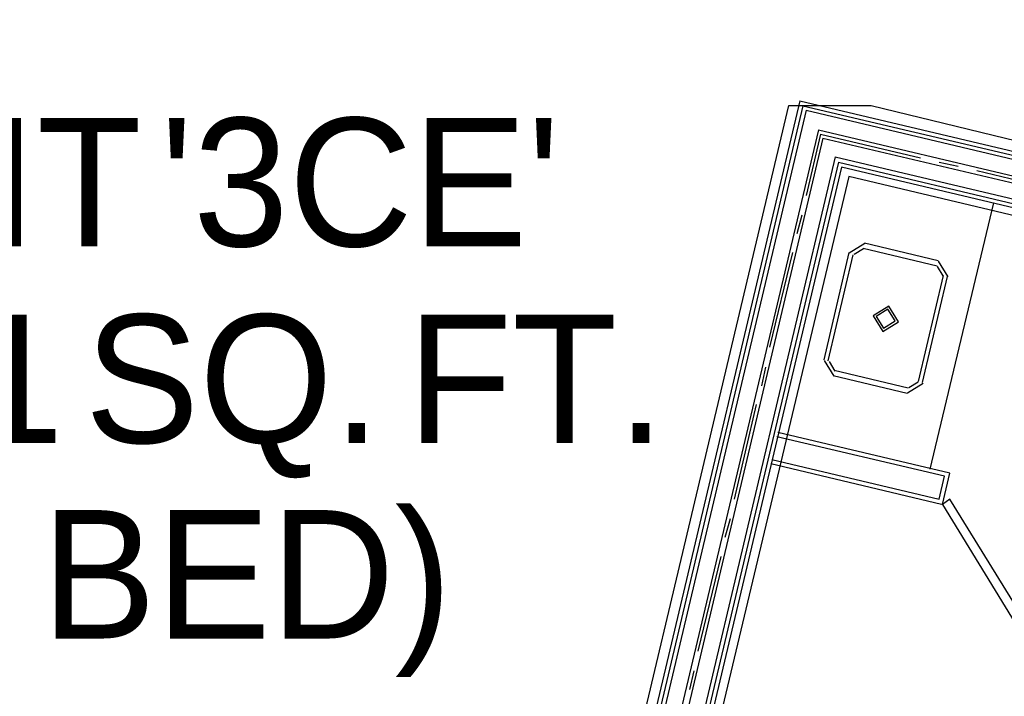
# Model space of a CAD drawing. Header units: feet. Extents: x -79 to 198, y -22 to 181.
# Tile 248 of 256: x 79 to 91, y 135 to 144. Entities that reach past the tile are written whole.
import ezdxf
from ezdxf.enums import TextEntityAlignment as Align

# ---------------------------------------------------------------- set-up
doc = ezdxf.new("R2010")
doc.units = ezdxf.units.FT
for name, color, linetype in [('A-AREA-UNIDAD', 30, 'CONTINUOUS'), ('A-LINEA', 7, 'CONTINUOUS'), ('A-TEXTO-PDF', 3, 'CONTINUOUS')]:
    doc.layers.add(name, color=color, linetype=linetype)

msp = doc.modelspace()

# ---------------------------------------------------------------- linework, layer by layer
at = {"layer": 'A-AREA-UNIDAD'}
for points in [[(85.28, 129.1733), (88.512, 142.8089), (89.568, 142.8089), (95.488, 141.3689), (97.728, 141.1378), (98.528, 144.4089), (98.48, 145.6533), (98.752, 147.2889), (98.96, 147.6622), (99.28, 147.6622), (99.44, 148.2489), (99.968, 148.2489), (99.84, 148.3733), (100.512, 151.2178), (100.672, 151.3778), (101.28, 151.2533), (101.28, 152.1778), (102.848, 158.6489), (102.56, 158.7022), (102.528, 159.4133), (96.928, 159.7689), (90.24, 159.8933), (85.152, 159.6622), (78.432, 159.0222)], [(114.528, 157.1378), (110.368, 158.1333), (102.8, 159.3422), (102.752, 158.9333), (103.12, 158.8089), (103.12, 157.7422), (102.048, 153.1022), (101.76, 153.0489), (101.36, 151.3778), (102.88, 150.9689), (102.88, 149.7778), (102.592, 149.7422), (102.592, 148.3733), (102.32, 147.5733), (101.28, 147.5733), (100.288, 147.8222), (98.4, 139.8222), (96.72, 139.8933), (96.672, 140.1422), (89.28, 141.9022), (86.192, 128.9244)]]:
    msp.add_lwpolyline(points, dxfattribs=at)
at = {"layer": 'A-LINEA'}
for p, q in [((88.6533, 142.8711), (85.36, 128.9511)), ((88.6533, 142.8711), (97.7733, 140.7111)), ((88.6933, 142.8044), (85.4133, 128.9378)), ((88.7333, 142.7511), (85.4667, 128.9244)), ((88.6933, 142.8044), (97.8133, 140.6578)), ((88.7333, 142.7511), (97.8533, 140.5911)), ((88.8933, 142.4978), (85.6667, 128.8844)), ((88.92, 142.4444), (88.7333, 141.6578)), ((88.8933, 142.4978), (98.0133, 140.3378)), ((88.92, 142.4444), (90.2, 142.1378)), ((88.9467, 142.3911), (85.7467, 128.8578)), ((88.9467, 142.3911), (98.0667, 140.2444)), ((89.1067, 142.1511), (85.9467, 128.8178)), ((89.1467, 142.0844), (86, 128.8044)), ((89.1067, 142.1511), (98.2267, 139.9911)), ((89.1467, 142.0844), (98.2667, 139.9244)), ((90.44, 142.0844), (90.68, 142.0311)), ((89.1867, 142.0178), (86.0533, 128.7911)), ((90.92, 141.9778), (92.1467, 141.6844)), ((91.1333, 141.5644), (90.32, 138.1511)), ((88.68, 141.4044), (88.6133, 141.1644)), ((89.485, 141.04), (89.2845, 140.9161)), ((89.4697, 140.9751), (89.3494, 140.9008)), ((90.4133, 140.7511), (89.4667, 140.9778)), ((90.4267, 140.8178), (89.48, 141.0444)), ((88.56, 140.9244), (88.2667, 139.7111)), ((89.28, 140.9244), (88.96, 139.5511)), ((89.3333, 140.8978), (89.0133, 139.5378)), ((90.5555, 140.6127), (90.4317, 140.8133)), ((90.4906, 140.6281), (90.4164, 140.7484)), ((90.1733, 139.2711), (90.4933, 140.6311)), ((90.2267, 139.2578), (90.5467, 140.6178)), ((88.9645, 139.5428), (89.0883, 139.3423)), ((88.2133, 139.4578), (88.16, 139.2178)), ((89.0294, 139.5275), (89.1036, 139.4071)), ((89.0933, 139.4178), (90.04, 139.1911)), ((89.08, 139.3511), (90.0267, 139.1244)), ((90.035, 139.1289), (90.2355, 139.2527)), ((90.0503, 139.1938), (90.1706, 139.2681)), ((88.0933, 138.9778), (87.8133, 137.7644)), ((90.5067, 138.0578), (88.36, 138.5644)), ((90.5733, 138.0978), (88.3733, 138.6178)), ((90.4667, 137.6978), (88.28, 138.2178)), ((88.2933, 138.2711), (90.44, 137.7644)), ((90.44, 137.7644), (90.5067, 138.0578)), ((90.48, 137.6978), (90.5733, 138.0978)), ((87.76, 137.5111), (87.6933, 137.2711)), ((87.64, 137.0311), (87.3467, 135.8178)), ((87.2933, 135.5644), (87.24, 135.3244))]:
    msp.add_line(p, q, dxfattribs=at)
for points in [[(101.0133, 151.3111), (98.3067, 139.8578), (89.1867, 142.0178)], [(89.7917, 140.24), (89.5911, 140.1161), (89.715, 139.9156), (89.9155, 140.0394), (89.7917, 140.24)], [(89.7825, 140.201), (89.6301, 140.1069), (89.7242, 139.9545), (89.8766, 140.0486), (89.7825, 140.201)], [(90.48, 137.6978), (91.96, 135.2844), (92.0667, 135.3511), (90.5733, 137.7644), (90.48, 137.6978)]]:
    msp.add_lwpolyline(points, dxfattribs=at)

# ---------------------------------------------------------------- texts
at = {"layer": 'A-TEXTO-PDF'}
for s, p in [("'3CE'", (83.0195, 141.0052)), ('UNIT', (77.6534, 141.0052)), ('1,351', (76.4673, 138.4852)), ('SQ.', (81.3858, 138.4852)), ('FT.', (85.2736, 138.4852)), ('BED)', (81.5655, 135.9785))]:
    msp.add_text(s, height=1.646, dxfattribs=at).set_placement(p, align=Align.CENTER)

doc.saveas('drawing.dxf')
